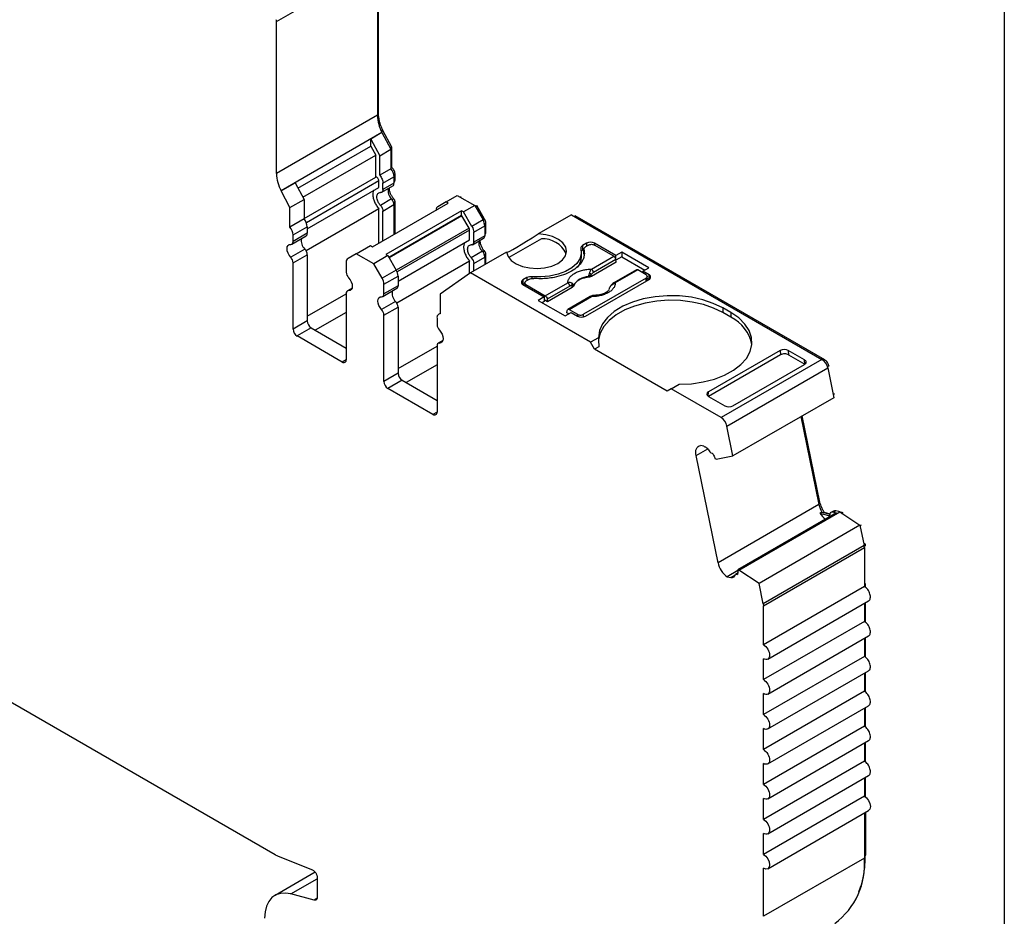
# Model space of a CAD drawing. Header units: millimetres. Extents: x 6 to 273, y 6 to 210.
# Tile 8 of 9: x 239 to 273, y 146 to 177. Entities that reach past the tile are written whole.
import ezdxf

# ---------------------------------------------------------------- set-up
doc = ezdxf.new("R2010")
doc.units = ezdxf.units.MM
doc.linetypes.add('SLD-Solid', pattern=[0])
doc.layers.add('TEXT', color=140, linetype='SLD-Solid', lineweight=25)

msp = doc.modelspace()

# ---------------------------------------------------------------- linework, layer by layer
for p, q in [((247.544, 177.109), (251.08, 179.15)), ((251.08, 179.15), (251.08, 173.824)), ((251.115, 173.926), (251.115, 179.252)), ((247.544, 171.783), (247.544, 177.109)), ((251.08, 173.906), (251.115, 173.926)), ((251.08, 173.824), (247.544, 171.783)), ((251.238, 173.218), (247.703, 171.177)), ((251.238, 173.216), (250.849, 172.992)), ((251.273, 173.292), (251.218, 173.26)), ((251.22, 173.256), (251.273, 173.287)), ((251.238, 173.216), (251.238, 173.218)), ((251.238, 173.216), (251.552, 172.633)), ((251.273, 173.287), (251.273, 173.292)), ((251.588, 172.704), (251.273, 173.287)), ((250.849, 172.748), (250.849, 172.992)), ((250.849, 172.992), (251.163, 172.409)), ((248.298, 171.275), (250.849, 172.748)), ((250.849, 172.748), (251.022, 172.428)), ((251.163, 172.409), (251.552, 172.633)), ((251.532, 172.672), (251.588, 172.704)), ((251.552, 172.633), (251.552, 171.948)), ((251.588, 171.995), (251.588, 172.704)), ((248.47, 170.955), (251.022, 172.428)), ((251.022, 171.658), (251.022, 172.428)), ((251.163, 171.724), (251.163, 172.409)), ((251.552, 171.948), (251.163, 171.724)), ((251.552, 171.974), (251.588, 171.995)), ((248.512, 170.209), (251.022, 171.658)), ((251.132, 171.527), (248.591, 170.06)), ((251.132, 171.299), (251.132, 171.527)), ((251.273, 171.445), (251.662, 171.67)), ((251.653, 171.746), (251.698, 171.772)), ((251.662, 171.67), (251.662, 171.442)), ((251.662, 171.524), (251.698, 171.544)), ((251.662, 171.49), (251.677, 171.499)), ((251.698, 171.544), (251.698, 171.772)), ((247.703, 171.175), (248.198, 171.461)), ((247.703, 171.177), (247.703, 171.175)), ((248.017, 170.592), (247.703, 171.175)), ((248.198, 171.461), (248.512, 170.878)), ((248.622, 169.85), (251.132, 171.299)), ((251.232, 171.126), (251.621, 171.351)), ((251.273, 171.218), (251.273, 171.445)), ((251.662, 171.442), (251.273, 171.218)), ((248.017, 170.592), (248.512, 170.878)), ((248.512, 170.878), (248.512, 170.193)), ((251.578, 170.893), (251.189, 170.668)), ((251.655, 170.895), (251.601, 170.864)), ((253.489, 170.79), (253.878, 171.014)), ((253.878, 171.014), (254.491, 170.66)), ((253.978, 170.956), (254.013, 170.977)), ((248.017, 169.907), (248.017, 170.592)), ((251.132, 170.551), (248.58, 169.078)), ((250.908, 169.218), (253.559, 170.749)), ((251.132, 169.347), (251.132, 170.551)), ((251.273, 170.469), (251.662, 170.694)), ((251.273, 169.429), (251.273, 170.469)), ((254.031, 170.476), (251.38, 168.946)), ((251.65, 170.768), (251.698, 170.796)), ((251.662, 170.694), (251.662, 169.654)), ((251.698, 169.674), (251.698, 170.796)), ((253.489, 170.79), (253.197, 170.621)), ((253.559, 170.749), (253.489, 170.79)), ((254.031, 170.313), (254.031, 170.476)), ((254.102, 170.436), (254.031, 170.476)), ((254.491, 170.66), (254.102, 170.436)), ((254.491, 170.66), (254.782, 170.155)), ((254.512, 170.624), (254.568, 170.657)), ((254.838, 170.188), (254.568, 170.657)), ((248.512, 170.193), (248.017, 169.907)), ((254.031, 170.313), (251.486, 168.844)), ((254.043, 170.306), (251.492, 168.833)), ((254.043, 170.306), (254.031, 170.313)), ((254.293, 169.873), (254.043, 170.306)), ((254.393, 169.931), (254.102, 170.436)), ((254.782, 170.155), (254.393, 169.931)), ((254.782, 170.155), (254.838, 170.188)), ((257.878, 170.338), (256.716, 169.667)), ((257.878, 170.338), (266.659, 165.269)), ((257.98, 170.279), (258.015, 170.299)), ((266.765, 165.248), (258.015, 170.299)), ((248.127, 169.629), (248.622, 169.915)), ((248.622, 169.915), (248.622, 169.687)), ((254.293, 169.873), (251.742, 168.4)), ((254.314, 169.803), (251.773, 168.336)), ((254.314, 169.463), (254.314, 169.803)), ((254.455, 169.722), (254.844, 169.946)), ((254.835, 170.023), (254.88, 170.048)), ((254.844, 169.946), (254.844, 169.605)), ((254.88, 169.707), (254.88, 170.048)), ((248.085, 169.31), (248.58, 169.595)), ((248.622, 169.687), (248.127, 169.401)), ((248.127, 169.401), (248.127, 169.629)), ((251.804, 168.013), (254.314, 169.463)), ((254.414, 169.289), (254.803, 169.514)), ((254.455, 169.381), (254.455, 169.722)), ((254.844, 169.605), (254.455, 169.381)), ((254.844, 169.687), (254.88, 169.707)), ((254.844, 169.653), (254.859, 169.662)), ((256.83, 169.497), (255.684, 168.836)), ((248.537, 169.137), (248.042, 168.852)), ((250.342, 168.973), (250.837, 169.259)), ((250.837, 169.259), (250.908, 169.218)), ((258.408, 169.338), (258.267, 169.256)), ((258.267, 169.256), (258.267, 169.093)), ((258.316, 169.121), (258.267, 169.093)), ((258.314, 169.134), (258.314, 168.97)), ((258.316, 168.954), (258.316, 169.117)), ((258.479, 169.277), (258.373, 169.215)), ((258.408, 169.338), (258.408, 169.236)), ((259.436, 168.908), (258.691, 169.338)), ((258.691, 169.338), (258.691, 169.277)), ((259.369, 168.885), (258.691, 169.277)), ((248.127, 168.653), (248.622, 168.939)), ((248.622, 168.939), (248.622, 166.618)), ((250.342, 168.973), (250.051, 168.805)), ((250.955, 168.619), (250.342, 168.973)), ((251.45, 168.905), (250.955, 168.619)), ((251.38, 168.946), (251.45, 168.905)), ((251.45, 168.905), (251.742, 168.4)), ((255.61, 169.029), (254.342, 168.297)), ((254.759, 169.056), (254.371, 168.831)), ((254.455, 168.632), (254.844, 168.857)), ((254.837, 169.058), (254.783, 169.027)), ((254.832, 168.931), (254.88, 168.959)), ((254.844, 168.857), (254.844, 168.587)), ((254.88, 168.607), (254.88, 168.959)), ((258.229, 168.858), (258.229, 169.021)), ((258.581, 168.431), (259.369, 168.885)), ((259.439, 168.77), (258.652, 168.316)), ((259.648, 169.03), (259.436, 168.908)), ((259.436, 168.783), (259.436, 168.908)), ((259.446, 168.678), (259.439, 168.77)), ((259.648, 168.867), (259.441, 168.747)), ((260.597, 168.483), (259.648, 169.03)), ((259.648, 169.03), (259.648, 168.867)), ((259.648, 168.867), (260.455, 168.401)), ((248.127, 166.333), (248.127, 168.653)), ((249.989, 168.667), (249.989, 168.327)), ((251.247, 168.114), (250.955, 168.619)), ((251.742, 168.4), (251.247, 168.114)), ((254.314, 168.714), (251.762, 167.241)), ((254.314, 168.277), (254.314, 168.714)), ((254.455, 168.362), (254.455, 168.632)), ((259.446, 168.678), (258.581, 168.178)), ((260.155, 168.407), (259.368, 167.953)), ((260.205, 168.402), (259.418, 167.948)), ((260.494, 168.236), (260.205, 168.402)), ((260.384, 168.36), (260.597, 168.483)), ((251.309, 167.905), (251.804, 168.191)), ((251.804, 168.191), (251.804, 167.85)), ((254.342, 168.297), (253.281, 167.554)), ((258.55, 165.868), (254.342, 168.297)), ((256.322, 168.134), (256.181, 168.052)), ((256.181, 168.052), (256.181, 167.889)), ((256.393, 168.072), (256.287, 168.011)), ((256.322, 168.134), (256.322, 168.032)), ((256.495, 168.166), (256.495, 168.103)), ((260.494, 168.113), (258.302, 166.848)), ((258.373, 166.787), (260.6, 168.072)), ((258.474, 168.161), (258.475, 168.146)), ((258.581, 168.178), (258.577, 168.243)), ((260.6, 168.236), (260.384, 168.36)), ((260.384, 168.36), (260.384, 168.299)), ((260.494, 168.011), (260.494, 168.113)), ((260.538, 168.037), (260.538, 168.174)), ((260.6, 168.072), (260.538, 168.108)), ((260.6, 168.072), (260.6, 168.236)), ((250.191, 167.763), (250.03, 167.67)), ((250.073, 167.679), (250.183, 167.742)), ((251.267, 167.473), (251.762, 167.759)), ((251.309, 167.564), (251.309, 167.905)), ((251.804, 167.85), (251.309, 167.564)), ((256.243, 167.925), (256.181, 167.889)), ((256.181, 167.889), (256.926, 167.458)), ((256.243, 167.95), (256.243, 167.853)), ((256.287, 167.889), (256.964, 167.497)), ((256.287, 167.827), (256.287, 167.889)), ((256.964, 167.497), (257.752, 167.952)), ((257.822, 167.837), (257.035, 167.382)), ((257.907, 167.789), (257.042, 167.29)), ((257.907, 167.789), (257.901, 167.852)), ((257.962, 167.85), (257.961, 167.865)), ((248.622, 166.782), (249.989, 167.571)), ((249.989, 167.578), (249.989, 165.258)), ((253.281, 167.554), (253.281, 166.868)), ((256.926, 167.458), (256.714, 167.336)), ((256.926, 167.458), (256.926, 167.295)), ((257.042, 167.29), (256.926, 167.356)), ((257.035, 167.382), (257.042, 167.29)), ((258.538, 167.474), (257.751, 167.019)), ((257.801, 167.014), (258.588, 167.469)), ((251.719, 167.3), (251.224, 167.015)), ((251.309, 166.816), (251.804, 167.102)), ((251.804, 167.102), (251.804, 164.781)), ((256.714, 167.336), (257.662, 166.789)), ((256.926, 167.295), (256.855, 167.254)), ((257.801, 167.014), (258.09, 166.848)), ((263.464, 166.909), (263.181, 167.072)), ((263.181, 167.072), (263.181, 166.909)), ((249.989, 166.917), (248.905, 166.292)), ((251.309, 164.496), (251.309, 166.816)), ((253.17, 166.717), (253.17, 166.49)), ((253.281, 166.882), (253.233, 166.855)), ((257.662, 166.789), (257.874, 166.911)), ((257.724, 166.896), (257.731, 166.981)), ((257.786, 166.86), (257.724, 166.896)), ((257.874, 166.911), (258.09, 166.787)), ((258.09, 166.848), (258.09, 166.787)), ((258.302, 166.761), (258.302, 166.848)), ((263.464, 166.746), (263.181, 166.909)), ((263.464, 166.909), (263.464, 166.746)), ((248.622, 166.618), (248.127, 166.333)), ((248.763, 166.373), (248.268, 166.088)), ((248.763, 166.373), (249.989, 165.666)), ((249.847, 165.176), (248.268, 166.088)), ((258.828, 166.029), (258.55, 165.868)), ((251.804, 164.945), (253.17, 165.734)), ((253.17, 165.741), (253.17, 163.421)), ((253.373, 165.926), (253.212, 165.833)), ((253.255, 165.842), (253.365, 165.905)), ((258.691, 165.623), (258.55, 165.868)), ((258.843, 165.711), (258.691, 165.623)), ((261.237, 164.154), (258.691, 165.623)), ((265.208, 165.426), (262.686, 163.97)), ((265.196, 165.582), (262.687, 164.134)), ((265.196, 165.582), (265.208, 165.426)), ((266.051, 165.252), (265.479, 165.582)), ((265.479, 165.582), (265.492, 165.426)), ((265.492, 165.426), (266.063, 165.096)), ((249.989, 165.258), (249.847, 165.176)), ((253.17, 165.08), (252.087, 164.455)), ((266.659, 165.269), (263.124, 163.227)), ((263.329, 162.928), (266.864, 164.969)), ((263.541, 163.64), (266.05, 165.089)), ((266.063, 165.097), (266.051, 165.252)), ((266.721, 165.222), (266.765, 165.248)), ((266.851, 165.019), (266.902, 165.048)), ((266.864, 164.969), (267.077, 163.926)), ((266.909, 165.015), (266.902, 165.048)), ((251.804, 164.781), (251.309, 164.496)), ((251.945, 164.536), (251.45, 164.251)), ((253.029, 163.339), (251.45, 164.251)), ((251.945, 164.536), (253.17, 163.829)), ((261.378, 164.235), (261.656, 164.396)), ((261.378, 164.235), (261.237, 164.154)), ((263.124, 163.227), (261.378, 164.235)), ((262.675, 163.977), (262.687, 164.134)), ((262.686, 163.97), (263.258, 163.64)), ((267.077, 163.926), (263.542, 161.885)), ((267.054, 164.042), (267.102, 164.07)), ((253.17, 163.421), (253.029, 163.339)), ((265.923, 163.26), (266.553, 160.179)), ((266.591, 160.258), (265.971, 163.288)), ((263.542, 161.885), (263.329, 162.928)), ((262.519, 162.223), (262.398, 162.255)), ((262.249, 161.893), (262.657, 162.129)), ((263.018, 158.138), (262.249, 161.893)), ((262.826, 161.971), (262.775, 161.985)), ((262.956, 161.767), (263.542, 161.885)), ((262.956, 161.767), (262.915, 161.778)), ((266.553, 160.179), (263.018, 158.138)), ((266.543, 160.23), (266.591, 160.258)), ((267.175, 159.889), (263.71, 157.889)), ((263.752, 157.878), (267.287, 159.919)), ((266.66, 159.917), (266.589, 159.876)), ((266.589, 159.876), (266.889, 159.796)), ((266.66, 159.917), (266.96, 159.837)), ((266.75, 159.898), (266.744, 159.895)), ((266.946, 159.846), (266.75, 159.898)), ((266.889, 159.796), (266.939, 159.824)), ((267.061, 159.95), (266.991, 159.909)), ((267.144, 159.957), (267.073, 159.916)), ((267.073, 159.916), (267.175, 159.889)), ((267.246, 159.93), (267.144, 159.957)), ((267.287, 159.919), (267.246, 159.93)), ((267.37, 159.901), (267.268, 159.929)), ((267.287, 159.919), (267.991, 159.455)), ((267.36, 159.871), (267.4, 159.894)), ((267.4, 159.894), (267.37, 159.901)), ((267.991, 159.455), (264.456, 157.414)), ((267.991, 159.455), (268.138, 158.739)), ((267.994, 159.443), (268.042, 159.471)), ((268.138, 158.739), (264.602, 156.698)), ((268.127, 158.791), (268.175, 158.819)), ((268.136, 158.748), (268.18, 158.774)), ((268.18, 158.725), (268.18, 158.774)), ((264.609, 156.63), (268.145, 158.671)), ((268.145, 158.671), (268.145, 157.307)), ((263.711, 157.863), (263.34, 157.649)), ((263.461, 157.617), (263.609, 157.702)), ((263.707, 157.782), (263.626, 157.736)), ((263.645, 157.737), (263.705, 157.772)), ((263.645, 157.737), (263.695, 157.724)), ((263.71, 157.889), (263.752, 157.878)), ((264.456, 157.414), (263.752, 157.878)), ((263.34, 157.649), (263.461, 157.617)), ((264.602, 156.698), (264.456, 157.414)), ((268.145, 157.389), (268.18, 157.409)), ((268.18, 157.278), (268.18, 157.409)), ((268.145, 157.307), (264.609, 155.266)), ((264.759, 154.761), (268.295, 156.802)), ((268.145, 156.716), (268.145, 156.082)), ((268.18, 156.054), (268.18, 156.736)), ((264.609, 155.266), (264.609, 156.63)), ((268.145, 156.082), (264.609, 154.041)), ((264.759, 153.536), (268.295, 155.577)), ((268.145, 155.491), (268.145, 154.857)), ((268.18, 154.829), (268.18, 155.511)), ((268.145, 154.857), (264.609, 152.816)), ((264.609, 154.041), (264.609, 154.776)), ((264.759, 152.312), (268.295, 154.353)), ((268.145, 154.266), (268.145, 153.632)), ((268.18, 153.604), (268.18, 154.286)), ((237.367, 153.755), (247.5, 147.906)), ((268.145, 153.632), (264.609, 151.591)), ((264.609, 152.816), (264.609, 153.551)), ((264.759, 151.087), (268.295, 153.128)), ((268.145, 153.041), (268.145, 152.408)), ((268.18, 152.379), (268.18, 153.062)), ((268.145, 152.408), (264.609, 150.367)), ((264.609, 151.591), (264.609, 152.326)), ((264.759, 149.862), (268.295, 151.903)), ((268.18, 151.154), (268.18, 151.837)), ((268.145, 151.816), (268.145, 151.183)), ((268.145, 151.183), (264.609, 149.142)), ((264.609, 150.367), (264.609, 151.102)), ((264.759, 148.637), (268.295, 150.678)), ((268.145, 150.592), (268.145, 149.958)), ((268.18, 149.929), (268.18, 150.612)), ((268.145, 149.958), (264.609, 147.917)), ((264.609, 149.142), (264.609, 149.877)), ((264.759, 147.412), (268.295, 149.453)), ((268.145, 149.367), (268.145, 147.785)), ((268.18, 149.387), (268.18, 147.887)), ((264.609, 147.917), (264.609, 148.652)), ((247.605, 147.854), (248.806, 147.369)), ((268.145, 147.785), (264.609, 145.744)), ((268.18, 147.887), (268.145, 147.867)), ((264.609, 145.744), (264.609, 147.427)), ((248.9, 147.292), (247.493, 146.479)), ((248.049, 146.529), (248.968, 147.06)), ((248.968, 147.114), (248.968, 146.408)), ((248.863, 146.311), (248.049, 146.529)), ((248.962, 146.368), (248.863, 146.311))]:
    msp.add_line(p, q)
at = {"flags": 128}
for points in [[(255.61, 169.029), (255.659, 168.877), (255.772, 168.737), (255.944, 168.618), (256.161, 168.528), (256.411, 168.473), (256.678, 168.456), (256.942, 168.479), (257.189, 168.539), (257.401, 168.634), (257.564, 168.756), (257.669, 168.898), (257.708, 169.051), (257.679, 169.205), (257.583, 169.349), (257.428, 169.475), (257.222, 169.574), (256.98, 169.639), (256.716, 169.667)], [(248.042, 168.852), (247.99, 168.919), (247.949, 168.995), (247.924, 169.074), (247.915, 169.15), (247.924, 169.214), (247.949, 169.264), (247.99, 169.293), (248.042, 169.301)], [(258.21, 169.156), (258.227, 168.976), (258.178, 168.797), (258.065, 168.628), (257.894, 168.476), (257.673, 168.349), (257.41, 168.25), (257.117, 168.185), (256.808, 168.157), (256.495, 168.166)], [(250.073, 168.128), (250.125, 168.06), (250.166, 167.984), (250.192, 167.905), (250.201, 167.83), (250.192, 167.765), (250.166, 167.716), (250.125, 167.686), (250.073, 167.679)], [(251.224, 167.015), (251.172, 167.082), (251.131, 167.158), (251.106, 167.238), (251.097, 167.313), (251.106, 167.378), (251.131, 167.427), (251.172, 167.456), (251.224, 167.464)], [(263.181, 167.072), (262.853, 167.232), (262.484, 167.358), (262.083, 167.446), (261.662, 167.494), (261.233, 167.501), (260.809, 167.466), (260.4, 167.391), (260.019, 167.277), (259.677, 167.128), (259.382, 166.948), (259.144, 166.742), (258.97, 166.515), (258.863, 166.276), (258.828, 166.029)], [(263.181, 166.909), (262.862, 167.065), (262.503, 167.189), (262.114, 167.278), (261.705, 167.328), (261.287, 167.339), (260.872, 167.311), (260.47, 167.244), (260.092, 167.139), (259.75, 167.001), (259.451, 166.832), (259.204, 166.637), (259.015, 166.422), (258.89, 166.191), (258.832, 165.952), (258.83, 165.923)], [(261.656, 164.396), (262.084, 164.416), (262.499, 164.478), (262.891, 164.579), (263.248, 164.716), (263.56, 164.886), (263.819, 165.084), (264.016, 165.304), (264.146, 165.539), (264.207, 165.785), (264.195, 166.032), (264.111, 166.275), (263.959, 166.506), (263.741, 166.72), (263.464, 166.909)], [(253.255, 166.291), (253.307, 166.224), (253.348, 166.147), (253.374, 166.068), (253.383, 165.993), (253.374, 165.928), (253.348, 165.879), (253.307, 165.849), (253.255, 165.842)], [(262.249, 161.893), (262.239, 161.962), (262.238, 162.027), (262.245, 162.086), (262.261, 162.138), (262.284, 162.183), (262.316, 162.217), (262.354, 162.242), (262.398, 162.255)], [(268.145, 149.958), (268.226, 149.893), (268.295, 149.8), (268.341, 149.694), (268.357, 149.591), (268.341, 149.506), (268.295, 149.453), (268.295, 149.453)], [(264.609, 147.917), (264.691, 147.852), (264.759, 147.759), (264.805, 147.653), (264.822, 147.55), (264.805, 147.465), (264.759, 147.412), (264.691, 147.399), (264.609, 147.427)], [(248.049, 146.529), (247.858, 146.56), (247.681, 146.549), (247.522, 146.495), (247.386, 146.4), (247.276, 146.267), (247.195, 146.099), (247.146, 145.9), (247.13, 145.676)]]:
    msp.add_lwpolyline(points, dxfattribs=at)
for centre, radius, start, end in [((247.206, 177.107), 0.339, 0.3473, 11.8654), ((252.472, 173.863), 1.392, 181.6276, 207.6195), ((251.201, 171.648), 0.462, 2.6816, 40.4811), ((248.936, 171.822), 1.392, 181.6277, 207.6194), ((251.847, 171.181), 0.395, 168.7921, 226.9559), ((251.563, 171.432), 0.0995, 305.3061, 6.0062), ((251.351, 170.679), 0.311, 2.826, 43.4312), ((248.16, 169.893), 0.462, 2.6816, 40.4811), ((254.412, 169.931), 0.433, 1.9565, 31.1437), ((247.665, 169.607), 0.462, 2.6816, 40.4811), ((248.806, 169.426), 0.395, 168.7921, 226.956), ((248.523, 169.677), 0.0995, 305.3061, 6.006), ((255.029, 169.344), 0.395, 168.7921, 226.9559), ((254.745, 169.595), 0.0995, 305.3058, 6.0064), ((256.858, 168.556), 0.941, 26.8065, 91.7504), ((248.043, 169.386), 0.0853, 269.3918, 10.3652), ((248.311, 168.923), 0.311, 2.8262, 43.4311), ((258.301, 169.171), 0.0919, 112.1145, 189.0941), ((258.336, 168.968), 0.142, 119.0446, 139.603), ((258.55, 169.065), 0.307, 62.6097, 117.3903), ((247.816, 168.638), 0.311, 2.8261, 43.4314), ((250.139, 168.682), 0.151, 125.6981, 185.6204), ((254.533, 168.842), 0.311, 2.8261, 43.4312), ((257.658, 168.868), 0.571, 319.1391, 359.0469), ((251.371, 168.176), 0.433, 1.9565, 31.1437), ((258.497, 168.3), 0.155, 5.689, 57.1991), ((250.299, 168.342), 0.311, 182.8263, 223.4312), ((250.876, 167.89), 0.433, 1.9565, 31.1438), ((256.212, 167.97), 0.0873, 110.7834, 249.2166), ((256.462, 167.867), 0.301, 83.6694, 117.5975), ((258.462, 167.589), 0.573, 88.8448, 151.1498), ((258.255, 167.86), 0.5, 49.8822, 58.7426), ((260.569, 168.154), 0.0873, 290.7834, 69.2166), ((251.705, 167.84), 0.0995, 305.306, 6.0062), ((257.667, 167.821), 0.155, 5.689, 57.1991), ((257.792, 167.899), 0.118, 336.668, 18.1748), ((259.261, 167.849), 0.00686, 52.5203, 103.5056), ((259.389, 167.908), 0.0497, 54.016, 114.6959), ((250.072, 167.594), 0.0853, 89.3919, 190.3656), ((251.225, 167.549), 0.0853, 269.3919, 10.3655), ((251.988, 167.589), 0.395, 168.7921, 226.9559), ((258.559, 167.429), 0.0498, 54.0182, 114.6714), ((250.998, 166.801), 0.311, 2.8262, 43.4312), ((251.493, 167.086), 0.311, 2.8262, 43.4312), ((253.3, 166.739), 0.131, 98.3858, 189.5015), ((258.231, 167.059), 0.307, 242.6097, 297.3903), ((262.902, 165.543), 1.327, 10.5524, 64.9631), ((248.434, 166.346), 0.307, 182.6057, 237.3945), ((248.929, 166.632), 0.307, 182.6056, 237.3945), ((253.481, 166.505), 0.311, 182.8262, 223.4312), ((253.254, 165.757), 0.0853, 89.3918, 190.3653), ((249.902, 165.244), 0.0873, 230.7969, 9.2139), ((266.404, 164.874), 0.47, 11.6277, 57.0662), ((252.111, 164.795), 0.307, 182.6055, 237.3946), ((251.616, 164.51), 0.307, 182.6055, 237.3946), ((253.084, 163.407), 0.0873, 230.7971, 9.2142), ((262.868, 162.833), 0.47, 11.6278, 57.0661), ((267.342, 160.349), 0.807, 192.1609, 212.3128), ((267.22, 160.259), 0.738, 211.2207, 233.7985), ((267.111, 159.856), 0.106, 72.2508, 117.9623), ((263.794, 158.3), 0.794, 191.8185, 235.1115), ((247.922, 148.632), 0.839, 239.8498, 247.8278), ((265.576, 147.569), 2.578, 306.4912, 4.8209)]:
    msp.add_arc(centre, radius, start, end)
for centre, major_axis, ratio, start_param, end_param in [((256.658, 169.694), (1.05, 0.672), 0.043548, 3.181704, 4.740184), ((261.378, 164.562), (-1.803, 3.123), 0.577335, 0.787087, 0.89248), ((265.337, 165.5), (0.2, 0.001), 0.577279, 0.781586, 2.352382), ((265.35, 165.344), (0.2, 0.001), 0.577279, 0.781586, 2.352383), ((265.909, 165.17), (0.2, 0.001), 0.577279, 5.493975, 7.064772), ((262.828, 164.052), (0.2, 0.001), 0.577279, 2.352383, 3.923179), ((263.4, 163.722), (0.2, 0.001), 0.577279, 3.923179, 5.493975)]:
    msp.add_ellipse(centre, major_axis=major_axis, ratio=ratio, start_param=start_param, end_param=end_param)
for points, knots in [([(251.273, 173.292), (251.261, 173.319), (251.237, 173.372), (251.205, 173.453), (251.178, 173.535), (251.148, 173.643), (251.121, 173.777), (251.117, 173.876), (251.115, 173.926)], [0, 0, 0, 0, 0.124911, 0.249364, 0.374182, 0.500184, 0.74937, 1, 1, 1, 1]), ([(251.698, 171.772), (251.698, 171.809), (251.687, 171.852), (251.647, 171.932), (251.619, 171.969), (251.588, 171.995)], [0, 0, 0, 0, 0.5, 0.5, 1, 1, 1, 1]), ([(251.132, 171.527), (251.132, 171.556), (251.117, 171.594), (251.072, 171.647), (251.043, 171.663), (251.022, 171.658)], [0, 0, 0, 0, 0.5, 0.5, 1, 1, 1, 1]), ([(251.163, 171.724), (251.196, 171.684), (251.225, 171.636), (251.263, 171.539), (251.273, 171.489), (251.273, 171.445)], [0, 0, 0, 0, 0.5, 0.5, 1, 1, 1, 1]), ([(251.677, 171.499), (251.68, 171.501), (251.688, 171.506), (251.696, 171.522), (251.697, 171.537), (251.698, 171.544)], [0, 0, 0, 0, 0.2622203, 0.6311102, 1, 1, 1, 1]), ([(250.957, 171.198), (250.949, 171.185), (250.925, 171.145), (250.916, 171.05), (250.93, 170.924), (250.974, 170.79), (251.042, 170.66), (251.102, 170.587), (251.132, 170.551)], [0, 0, 0, 0, 0.093688, 0.274951, 0.456213, 0.637475, 0.818738, 1, 1, 1, 1]), ([(251.488, 171.274), (251.49, 171.247), (251.494, 171.187), (251.529, 171.086), (251.583, 170.982), (251.631, 170.924), (251.655, 170.895)], [0, 0, 0, 0, 0.2131638, 0.4754425, 0.7377213, 1, 1, 1, 1]), ([(251.189, 170.668), (251.176, 170.682), (251.152, 170.71), (251.121, 170.76), (251.091, 170.82), (251.067, 170.891), (251.059, 170.967), (251.067, 171.034), (251.094, 171.083), (251.134, 171.115), (251.17, 171.116), (251.189, 171.117)], [0, 0, 0, 0, 0.08328, 0.165662, 0.250294, 0.373781, 0.500178, 0.623657, 0.750052, 0.874275, 1, 1, 1, 1]), ([(253.197, 170.621), (253.191, 170.617), (253.178, 170.609), (253.163, 170.591), (253.149, 170.565), (253.137, 170.531), (253.136, 170.5), (253.135, 170.484)], [0, 0, 0, 0, 0.166556, 0.332331, 0.500193, 0.749367, 1, 1, 1, 1]), ([(254.668, 169.46), (254.668, 169.459), (254.664, 169.429), (254.677, 169.355), (254.71, 169.25), (254.765, 169.145), (254.813, 169.087), (254.837, 169.058)], [0, 0, 0, 0, 0.013351, 0.260014, 0.506676, 0.753338, 1, 1, 1, 1]), ([(254.859, 169.662), (254.862, 169.664), (254.87, 169.669), (254.878, 169.685), (254.879, 169.7), (254.88, 169.707)], [0, 0, 0, 0, 0.262221, 0.63111, 1, 1, 1, 1]), ([(254.139, 169.361), (254.131, 169.348), (254.107, 169.309), (254.098, 169.213), (254.112, 169.087), (254.156, 168.953), (254.224, 168.823), (254.284, 168.75), (254.314, 168.714)], [0, 0, 0, 0, 0.0936888, 0.274951, 0.4562133, 0.6374755, 0.8187378, 1, 1, 1, 1]), ([(254.371, 168.831), (254.358, 168.845), (254.334, 168.873), (254.303, 168.923), (254.273, 168.983), (254.249, 169.054), (254.24, 169.13), (254.249, 169.197), (254.276, 169.246), (254.316, 169.278), (254.352, 169.28), (254.371, 169.28)], [0, 0, 0, 0, 0.0832795, 0.1656625, 0.2502941, 0.3737808, 0.5001782, 0.6236571, 0.7500515, 0.8742751, 1, 1, 1, 1]), ([(258.316, 169.117), (258.321, 169.094), (258.331, 169.048), (258.334, 168.979), (258.328, 168.91), (258.312, 168.842), (258.288, 168.774), (258.232, 168.664), (258.113, 168.516), (257.887, 168.353), (257.605, 168.222), (257.312, 168.144), (257.041, 168.105), (256.801, 168.091), (256.642, 168.1), (256.563, 168.105)], [0, 0, 0, 0, 0.042112, 0.083729, 0.125101, 0.166484, 0.208132, 0.250294, 0.375098, 0.50009, 0.624895, 0.749887, 0.833557, 0.916248, 1, 1, 1, 1]), ([(258.373, 169.215), (258.363, 169.209), (258.342, 169.195), (258.323, 169.171), (258.313, 169.144), (258.315, 169.126), (258.316, 169.117)], [0, 0, 0, 0, 0.249233, 0.499959, 0.749241, 1, 1, 1, 1]), ([(258.479, 169.277), (258.507, 169.293), (258.546, 169.302), (258.624, 169.302), (258.663, 169.293), (258.691, 169.277)], [0, 0, 0, 0, 0.5, 0.5, 1, 1, 1, 1]), ([(259.439, 168.77), (259.438, 168.791), (259.429, 168.815), (259.404, 168.857), (259.386, 168.875), (259.369, 168.885)], [0, 0, 0, 0, 0.5, 0.5, 1, 1, 1, 1]), ([(257.752, 167.952), (257.752, 167.967), (257.754, 167.997), (257.766, 168.042), (257.784, 168.085), (257.82, 168.145), (257.884, 168.216), (257.992, 168.292), (258.123, 168.355), (258.27, 168.398), (258.425, 168.426), (258.529, 168.429), (258.581, 168.431)], [0, 0, 0, 0, 0.06027, 0.120056, 0.179893, 0.240314, 0.370015, 0.500128, 0.629829, 0.759943, 0.879871, 1, 1, 1, 1]), ([(258.515, 168.288), (258.518, 168.301), (258.526, 168.33), (258.542, 168.369), (258.561, 168.405), (258.575, 168.422), (258.581, 168.431)], [0, 0, 0, 0, 0.220475, 0.499075, 0.748119, 1, 1, 1, 1]), ([(260.205, 168.402), (260.197, 168.406), (260.18, 168.414), (260.162, 168.413), (260.156, 168.407), (260.156, 168.407)], [0, 0, 0, 0, 0.472475, 0.944949, 1, 1, 1, 1]), ([(258.475, 168.146), (258.449, 168.143), (258.399, 168.137), (258.327, 168.121), (258.259, 168.101), (258.195, 168.075), (258.132, 168.043), (258.072, 168.003), (258.021, 167.955), (257.982, 167.904), (257.969, 167.868), (257.962, 167.85)], [0, 0, 0, 0, 0.101069, 0.200103, 0.298615, 0.398141, 0.500173, 0.626627, 0.756016, 0.877292, 1, 1, 1, 1]), ([(258.474, 168.161), (258.479, 168.173), (258.488, 168.196), (258.499, 168.231), (258.508, 168.261), (258.512, 168.28), (258.515, 168.288)], [0, 0, 0, 0, 0.306881, 0.575882, 0.806979, 1, 1, 1, 1]), ([(258.577, 168.243), (258.566, 168.231), (258.535, 168.201), (258.497, 168.176), (258.474, 168.161)], [0, 0, 0, 0, 0.389276, 1, 1, 1, 1]), ([(258.581, 168.178), (258.57, 168.173), (258.55, 168.162), (258.514, 168.152), (258.488, 168.148), (258.475, 168.146)], [0, 0, 0, 0, 0.335719, 0.664281, 1, 1, 1, 1]), ([(258.652, 168.316), (258.638, 168.306), (258.61, 168.289), (258.588, 168.258), (258.577, 168.243)], [0, 0, 0, 0, 0.521485, 1, 1, 1, 1]), ([(260.494, 168.236), (260.522, 168.22), (260.538, 168.197), (260.538, 168.152), (260.522, 168.129), (260.494, 168.113)], [0, 0, 0, 0, 0.5, 0.5, 1, 1, 1, 1]), ([(256.287, 167.889), (256.259, 167.905), (256.243, 167.927), (256.243, 167.973), (256.259, 167.995), (256.287, 168.011)], [0, 0, 0, 0, 0.5, 0.5, 1, 1, 1, 1]), ([(257.901, 167.852), (257.893, 167.854), (257.878, 167.857), (257.85, 167.851), (257.832, 167.842), (257.822, 167.837)], [0, 0, 0, 0, 0.317222, 0.645084, 1, 1, 1, 1]), ([(257.961, 167.865), (257.957, 167.863), (257.95, 167.861), (257.934, 167.857), (257.917, 167.854), (257.906, 167.853), (257.901, 167.852)], [0, 0, 0, 0, 0.332097, 0.61117, 0.833934, 1, 1, 1, 1]), ([(257.962, 167.85), (257.959, 167.843), (257.953, 167.828), (257.934, 167.807), (257.916, 167.795), (257.907, 167.789)], [0, 0, 0, 0, 0.3357194, 0.6642806, 1, 1, 1, 1]), ([(259.418, 167.948), (259.417, 167.933), (259.416, 167.903), (259.404, 167.858), (259.386, 167.814), (259.35, 167.755), (259.286, 167.683), (259.178, 167.608), (259.047, 167.545), (258.899, 167.501), (258.745, 167.474), (258.64, 167.471), (258.588, 167.469)], [0, 0, 0, 0, 0.06027, 0.120056, 0.179893, 0.240314, 0.370015, 0.500128, 0.629829, 0.759943, 0.879871, 1, 1, 1, 1]), ([(259.204, 167.721), (259.183, 167.692), (259.141, 167.633), (259, 167.563), (258.832, 167.517), (258.704, 167.512), (258.65, 167.51)], [0, 0, 0, 0, 0.261846, 0.528245, 0.802184, 1, 1, 1, 1]), ([(259.368, 167.953), (259.347, 167.939), (259.308, 167.914), (259.274, 167.874), (259.26, 167.856)], [0, 0, 0, 0, 0.553024, 1, 1, 1, 1]), ([(256.964, 167.497), (256.982, 167.487), (256.999, 167.47), (257.025, 167.427), (257.033, 167.403), (257.035, 167.382)], [0, 0, 0, 0, 0.5, 0.5, 1, 1, 1, 1]), ([(258.642, 167.507), (258.625, 167.505), (258.591, 167.501), (258.556, 167.483), (258.538, 167.474)], [0, 0, 0, 0, 0.512278, 1, 1, 1, 1]), ([(258.588, 167.469), (258.602, 167.483), (258.622, 167.503), (258.636, 167.505), (258.641, 167.506)], [0, 0, 0, 0, 0.682117, 1, 1, 1, 1]), ([(258.641, 167.506), (258.642, 167.506), (258.648, 167.508), (258.652, 167.505), (258.655, 167.503)], [0, 0, 0, 0, 0.17328, 1, 1, 1, 1]), ([(257.731, 166.981), (257.732, 167), (257.741, 167.014), (257.766, 167.027), (257.784, 167.025), (257.801, 167.014)], [0, 0, 0, 0, 0.5, 0.5, 1, 1, 1, 1]), ([(258.09, 166.848), (258.1, 166.843), (258.12, 166.833), (258.157, 166.824), (258.202, 166.821), (258.256, 166.826), (258.287, 166.84), (258.302, 166.848)], [0, 0, 0, 0, 0.168224, 0.3311335, 0.500763, 0.7495865, 1, 1, 1, 1]), ([(266.902, 165.048), (266.894, 165.087), (266.876, 165.129), (266.827, 165.2), (266.796, 165.23), (266.765, 165.248)], [0, 0, 0, 0, 0.5, 0.5, 1, 1, 1, 1]), ([(262.519, 162.223), (262.531, 162.219), (262.557, 162.21), (262.597, 162.186), (262.642, 162.149), (262.691, 162.096), (262.719, 162.048), (262.733, 162.024)], [0, 0, 0, 0, 0.1671016, 0.3319461, 0.5003862, 0.7494426, 1, 1, 1, 1]), ([(262.826, 161.971), (262.838, 161.95), (262.862, 161.909), (262.892, 161.844), (262.907, 161.8), (262.915, 161.778)], [0, 0, 0, 0, 0.334506, 0.665494, 1, 1, 1, 1]), ([(266.75, 159.898), (266.737, 159.917), (266.712, 159.954), (266.679, 160.013), (266.645, 160.084), (266.613, 160.166), (266.598, 160.228), (266.591, 160.258)], [0, 0, 0, 0, 0.166418, 0.332427, 0.500143, 0.749348, 1, 1, 1, 1]), ([(266.889, 159.796), (266.896, 159.795), (266.908, 159.793), (266.923, 159.799), (266.935, 159.81), (266.939, 159.823), (266.94, 159.829)], [0, 0, 0, 0, 0.24851, 0.499884, 0.748539, 1, 1, 1, 1]), ([(266.94, 159.829), (266.947, 159.864), (266.963, 159.891), (267.01, 159.922), (267.04, 159.925), (267.073, 159.916)], [0, 0, 0, 0, 0.5, 0.5, 1, 1, 1, 1]), ([(263.614, 157.717), (263.611, 157.704), (263.605, 157.679), (263.586, 157.649), (263.558, 157.624), (263.517, 157.607), (263.48, 157.614), (263.461, 157.617)], [0, 0, 0, 0, 0.167102, 0.331946, 0.500386, 0.749443, 1, 1, 1, 1]), ([(263.71, 157.889), (263.712, 157.868), (263.714, 157.828), (263.709, 157.772), (263.699, 157.74), (263.695, 157.724)], [0, 0, 0, 0, 0.334506, 0.665494, 1, 1, 1, 1]), ([(268.295, 156.802), (268.324, 156.819), (268.345, 156.852), (268.361, 156.937), (268.357, 156.989), (268.325, 157.096), (268.297, 157.151), (268.228, 157.244), (268.187, 157.283), (268.145, 157.307)], [0, 0, 0, 0, 0.25, 0.25, 0.5, 0.5, 0.75, 0.75, 1, 1, 1, 1]), ([(268.295, 155.577), (268.324, 155.594), (268.345, 155.627), (268.361, 155.712), (268.357, 155.764), (268.325, 155.871), (268.297, 155.926), (268.228, 156.02), (268.187, 156.058), (268.145, 156.082)], [0, 0, 0, 0, 0.25, 0.25, 0.5, 0.5, 0.75, 0.75, 1, 1, 1, 1]), ([(264.609, 155.266), (264.665, 155.234), (264.72, 155.176), (264.799, 155.04), (264.822, 154.963), (264.822, 154.834), (264.799, 154.784), (264.72, 154.738), (264.665, 154.744), (264.609, 154.776)], [0, 0, 0, 0, 0.25, 0.25, 0.5, 0.5, 0.75, 0.75, 1, 1, 1, 1]), ([(268.295, 154.353), (268.324, 154.37), (268.345, 154.402), (268.361, 154.487), (268.357, 154.539), (268.325, 154.647), (268.297, 154.701), (268.228, 154.795), (268.187, 154.833), (268.145, 154.857)], [0, 0, 0, 0, 0.25, 0.25, 0.5, 0.5, 0.75, 0.75, 1, 1, 1, 1]), ([(264.609, 154.041), (264.665, 154.009), (264.72, 153.951), (264.799, 153.815), (264.822, 153.738), (264.822, 153.61), (264.799, 153.559), (264.72, 153.514), (264.665, 153.519), (264.609, 153.551)], [0, 0, 0, 0, 0.25, 0.25, 0.5, 0.5, 0.75, 0.75, 1, 1, 1, 1]), ([(268.295, 153.128), (268.324, 153.145), (268.345, 153.177), (268.361, 153.262), (268.357, 153.314), (268.325, 153.422), (268.297, 153.476), (268.228, 153.57), (268.187, 153.608), (268.145, 153.632)], [0, 0, 0, 0, 0.25, 0.25, 0.5, 0.5, 0.75, 0.75, 1, 1, 1, 1]), ([(264.609, 152.816), (264.665, 152.784), (264.72, 152.726), (264.799, 152.59), (264.822, 152.513), (264.822, 152.385), (264.799, 152.334), (264.72, 152.289), (264.665, 152.294), (264.609, 152.326)], [0, 0, 0, 0, 0.25, 0.25, 0.5, 0.5, 0.75, 0.75, 1, 1, 1, 1]), ([(268.295, 151.903), (268.324, 151.92), (268.345, 151.952), (268.361, 152.037), (268.357, 152.09), (268.325, 152.197), (268.297, 152.252), (268.228, 152.345), (268.187, 152.384), (268.145, 152.408)], [0, 0, 0, 0, 0.25, 0.25, 0.5, 0.5, 0.75, 0.75, 1, 1, 1, 1]), ([(264.609, 151.591), (264.665, 151.559), (264.72, 151.501), (264.799, 151.365), (264.822, 151.288), (264.822, 151.16), (264.799, 151.109), (264.72, 151.064), (264.665, 151.069), (264.609, 151.102)], [0, 0, 0, 0, 0.25, 0.25, 0.5, 0.5, 0.75, 0.75, 1, 1, 1, 1]), ([(268.295, 150.678), (268.324, 150.695), (268.345, 150.728), (268.361, 150.812), (268.357, 150.865), (268.325, 150.972), (268.297, 151.027), (268.228, 151.12), (268.187, 151.159), (268.145, 151.183)], [0, 0, 0, 0, 0.25, 0.25, 0.5, 0.5, 0.75, 0.75, 1, 1, 1, 1]), ([(264.609, 150.367), (264.665, 150.335), (264.72, 150.276), (264.799, 150.14), (264.822, 150.063), (264.822, 149.935), (264.799, 149.885), (264.72, 149.839), (264.665, 149.845), (264.609, 149.877)], [0, 0, 0, 0, 0.25, 0.25, 0.5, 0.5, 0.75, 0.75, 1, 1, 1, 1]), ([(264.609, 149.142), (264.665, 149.11), (264.72, 149.052), (264.799, 148.915), (264.822, 148.839), (264.822, 148.71), (264.799, 148.66), (264.72, 148.614), (264.665, 148.62), (264.609, 148.652)], [0, 0, 0, 0, 0.25, 0.25, 0.5, 0.5, 0.75, 0.75, 1, 1, 1, 1]), ([(267.955, 146.615), (267.995, 146.719), (268.084, 146.955), (268.163, 147.382), (268.174, 147.719), (268.18, 147.887)], [0, 0, 0, 0, 0.280591, 0.640296, 1, 1, 1, 1]), ([(248.806, 147.369), (248.816, 147.364), (248.836, 147.355), (248.866, 147.331), (248.894, 147.302), (248.919, 147.267), (248.941, 147.229), (248.956, 147.189), (248.966, 147.15), (248.968, 147.126), (248.968, 147.114)], [0, 0, 0, 0, 0.127624, 0.2495, 0.371756, 0.500465, 0.623898, 0.750214, 0.874378, 1, 1, 1, 1]), ([(248.968, 146.408), (248.968, 146.396), (248.966, 146.373), (248.956, 146.345), (248.937, 146.321), (248.907, 146.304), (248.878, 146.308), (248.863, 146.311)], [0, 0, 0, 0, 0.167528, 0.331641, 0.500533, 0.749499, 1, 1, 1, 1])]:
    msp.add_open_spline(points, degree=3, knots=knots)
for points in [[(251.273, 171.218), (251.273, 171.155), (251.239, 171.113), (251.189, 171.117)], [(251.698, 170.796), (251.698, 170.828), (251.68, 170.868), (251.655, 170.895)], [(251.189, 170.668), (251.239, 170.614), (251.273, 170.533), (251.273, 170.469)], [(254.88, 170.048), (254.88, 170.091), (254.864, 170.142), (254.838, 170.188)], [(254.314, 169.803), (254.314, 169.825), (254.306, 169.85), (254.293, 169.873)], [(254.393, 169.931), (254.433, 169.863), (254.455, 169.786), (254.455, 169.722)], [(254.455, 169.381), (254.455, 169.318), (254.421, 169.277), (254.371, 169.28)], [(254.371, 168.831), (254.421, 168.777), (254.455, 168.696), (254.455, 168.632)], [(254.88, 168.959), (254.88, 168.991), (254.862, 169.031), (254.837, 169.058)], [(256.393, 168.072), (256.437, 168.098), (256.501, 168.11), (256.563, 168.105)], [(257.904, 167.936), (257.861, 167.965), (257.805, 167.967), (257.752, 167.952)], [(257.961, 167.865), (257.954, 167.89), (257.936, 167.915), (257.904, 167.936)], [(259.209, 167.737), (259.216, 167.779), (259.234, 167.82), (259.265, 167.855)], [(259.265, 167.855), (259.309, 167.902), (259.365, 167.933), (259.418, 167.948)], [(262.775, 161.985), (262.76, 161.989), (262.743, 162.004), (262.733, 162.024)], [(268.145, 158.671), (268.145, 158.693), (268.142, 158.716), (268.138, 158.739)], [(268.18, 158.774), (268.18, 158.788), (268.179, 158.803), (268.175, 158.819)], [(263.614, 157.717), (263.617, 157.733), (263.63, 157.741), (263.645, 157.737)], [(264.602, 156.698), (264.607, 156.675), (264.609, 156.652), (264.609, 156.63)]]:
    msp.add_open_spline(points, degree=3)
at = {"layer": 'TEXT'}
msp.add_line((273.05, 209.55), (273.05, 6.35), dxfattribs=at)

doc.saveas('drawing.dxf')
